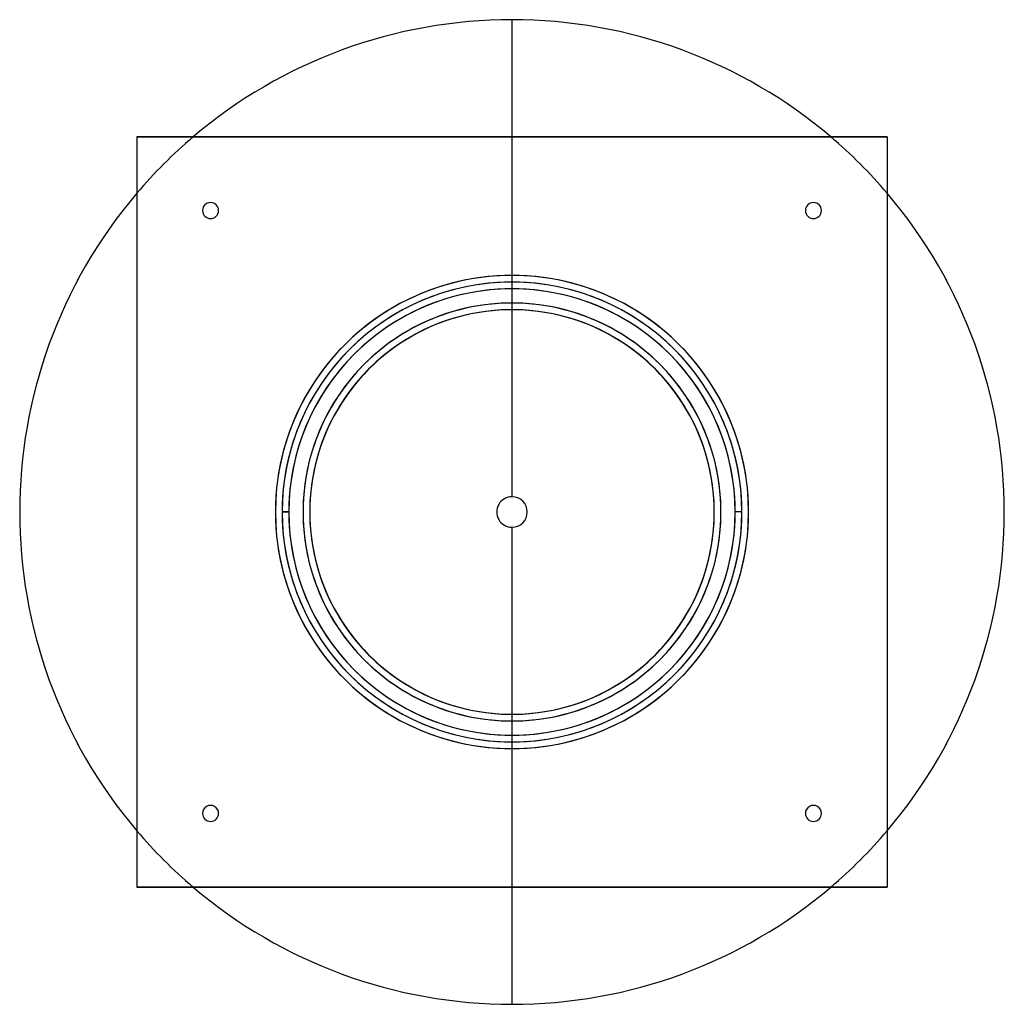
# Model space of a CAD drawing. Header units: millimetres. Extents: x -368 to 368, y -368 to 368.
import ezdxf

# ---------------------------------------------------------------- set-up
doc = ezdxf.new("R2010")
doc.units = ezdxf.units.MM
doc.layers.add('MAIN-1', color=7, linetype='Continuous')

msp = doc.modelspace()

# ---------------------------------------------------------------- linework, layer by layer
at = {"layer": 'MAIN-1'}
for p, q in [((0, 367.5), (0, 11.42)), ((-280, 280), (280, 280)), ((280, 280), (-280, 280)), ((-280, 280), (-280, 280)), ((-280, 280), (-280, -280)), ((-280, 280), (-280, -280)), ((280, 280), (280, 280)), ((280, 280), (280, -280)), ((280, 280), (280, -280)), ((-231, 225), (-231, 225)), ((-219, 225), (-219, 225)), ((219, 225), (219, 225)), ((231, 225), (231, 225)), ((-176.6, 0), (-176.6, 0)), ((-171.6, 0), (-171.6, 0)), ((151, 0), (151, 0)), ((156, 0), (156, 0)), ((171.6, 0), (166.6, 0)), ((166.6, 0), (166.6, 0)), ((166.6, 0), (166.6, 0)), ((171.6, 0), (166.6, 0)), ((171.6, 0), (171.6, 0)), ((171.6, 0), (171.6, 0)), ((176.6, 0), (176.6, 0)), ((-176.6, 0), (-176.6, 0)), ((-171.6, 0), (-166.6, 0)), ((-171.6, 0), (-171.6, 0)), ((-171.6, 0), (-171.6, 0)), ((-166.6, 0), (-171.6, 0)), ((-166.6, 0), (-166.6, 0)), ((-166.6, 0), (-166.6, 0)), ((-156, 0), (-156, 0)), ((-151, 0), (-151, 0)), ((171.6, 0), (171.6, 0)), ((176.6, 0), (176.6, 0)), ((0, -11.42), (0, -367.5)), ((-231, -225), (-231, -225)), ((-219, -225), (-219, -225)), ((219, -225), (219, -225)), ((231, -225), (231, -225)), ((-280, -280), (280, -280)), ((280, -280), (-280, -280)), ((-280, -280), (-280, -280)), ((280, -280), (280, -280))]:
    msp.add_line(p, q, dxfattribs=at)
for centre, radius, start, end in [((0, 0), 367.5, 89.99998, 130.36761), ((0, 0), 367.5, 49.63241, 89.99998), ((0, 0), 367.5, 130.36761, 139.63239), ((0, 0), 367.5, 40.36757, 49.63241), ((0, 0), 367.5, 139.63239, 220.36761), ((0, 0), 367.5, 319.63243, 40.36757), ((-225, 225), 6, 0, 180.00002), ((-225, 225), 6, 0, 180.00002), ((225, 225), 6, 0, 180.00002), ((225, 225), 6, 0, 180.00002), ((-225, 225), 6, 180.00002, 0), ((-225, 225), 6, 180.00002, 0), ((225, 225), 6, 180.00002, 0), ((225, 225), 6, 180.00002, 0), ((0, 0), 176.6, 0, 180.00002), ((0, 0), 176.6, 0, 179.99998), ((0, 0), 176.6, 0, 180.00002), ((0, 0), 176.6, 0, 179.99998), ((0, 0), 171.6, 0, 179.99998), ((0, 0), 171.6, 0, 180.00002), ((0, 0), 171.6, 0, 179.99998), ((0, 0), 171.6, 0, 180.00002), ((0, 0), 171.6, 0, 180.00002), ((0, 0), 171.6, 0, 179.99998), ((0, 0), 171.6, 0, 180.00002), ((0, 0), 166.6, 0, 180.00002), ((0, 0), 166.6, 0, 180.00002), ((0, 0), 166.6, 0, 179.99998), ((0, 0), 166.6, 0, 180.00002), ((0, 0), 156, 0, 180.00002), ((0, 0), 156, 0, 179.99998), ((0, 0), 151, 0, 180.00002), ((0, 0), 151, 0, 179.99998), ((0, 0), 11.42, 89.99998, 270.00002), ((0, 0), 11.42, 270.00002, 89.99998), ((0, 0), 176.6, 179.99998, 0), ((0, 0), 176.6, 180.00002, 0), ((0, 0), 176.6, 180.00002, 0), ((0, 0), 176.6, 179.99998, 0), ((0, 0), 171.6, 179.99998, 0), ((0, 0), 171.6, 180.00002, 0), ((0, 0), 171.6, 180.00002, 0), ((0, 0), 171.6, 180.00002, 0), ((0, 0), 171.6, 179.99998, 0), ((0, 0), 171.6, 179.99998, 0), ((0, 0), 166.6, 180.00002, 0), ((0, 0), 166.6, 180.00002, 0), ((0, 0), 166.6, 179.99998, 0), ((0, 0), 166.6, 180.00002, 0), ((0, 0), 156, 179.99998, 0), ((0, 0), 151, 179.99998, 0), ((0, 0), 171.6, 180.00002, 0), ((0, 0), 156, 180.00002, 0), ((0, 0), 151, 180.00002, 0), ((-225, -225), 6, 0, 180.00002), ((-225, -225), 6, 0, 180.00002), ((225, -225), 6, 0, 180.00002), ((225, -225), 6, 0, 180.00002), ((-225, -225), 6, 180.00002, 0), ((-225, -225), 6, 180.00002, 0), ((225, -225), 6, 180.00002, 0), ((225, -225), 6, 180.00002, 0), ((0, 0), 367.5, 220.36761, 229.63239), ((0, 0), 367.5, 310.36759, 319.63243), ((0, 0), 367.5, 229.63239, 270.00002), ((0, 0), 367.5, 270.00002, 310.36759)]:
    msp.add_arc(centre, radius, start, end, dxfattribs=at)

doc.saveas('drawing.dxf')
